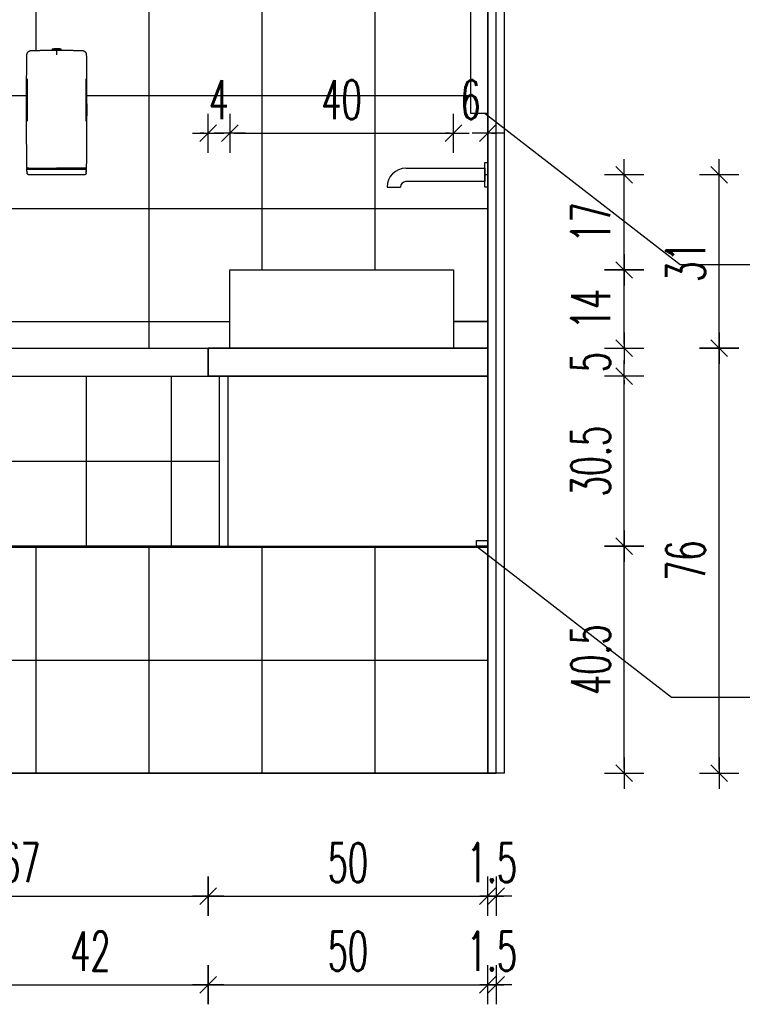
# Model space of a CAD drawing. Header units: centimetres. Extents: x -15121 to 30567, y -60641 to 0.
# Tile 76 of 256: x 6969 to 7098, y -26509 to -26333. Entities that reach past the tile are written whole.
import ezdxf

# ---------------------------------------------------------------- set-up
doc = ezdxf.new("R2010")
doc.units = ezdxf.units.CM
doc.header["$LTSCALE"] = 60
for name, color, linetype in [('AIKA lampy sanitariaty', 3, 'Continuous'), ('AIKA powierzchnie', 6, 'Continuous'), ('AIKA TYNK', 5, 'Continuous'), ('AIKA widoki wymiarowanie', 7, 'Continuous'), ('AIKA widokowe', 7, 'Continuous'), ('widokowe', 7, 'Continuous')]:
    doc.layers.add(name, color=color, linetype=linetype)
doc.styles.add('wymiar', font='txt.shx', dxfattribs={"width": 0.6})
doc.dimstyles.new('Dwudziestka', dxfattribs={"dimtxt": 7, "dimasz": 0.7, "dimexe": 5, "dimexo": 0, "dimgap": 2.5, "dimtad": 1, "dimtoh": 1, "dimdec": 3, "dimrnd": 0.5, "dimdsep": 46, "dimtxsty": 'wymiar', "dimblk": 'znacznik', "dimcen": 0, "dimdle": 5, "dimse1": 1, "dimse2": 1, "dimclrd": 256, "dimclre": 256, "dimclrt": 256, "dimadec": 0, "dimazin": 0, "dimtfac": 0.4, "dimtdec": 3, "dimtix": 1, "dimtofl": 0, "dimtmove": 2, "dimatfit": 3, "dimldrblk": 'znacznik', "dimfxl": 1, "dimtolj": 1, "dimarcsym": 0})

# ---------------------------------------------------------------- blocks, each defined once
blk = doc.blocks.new('4rrrrrrrrrrrrrrrt')
at = {"layer": 'widokowe'}
for p, q in [((90631.38, 23091.11), (90630.87, 23091.11)), ((90631.38, 23091.11), (90630.87, 23091.11)), ((90613.38, 23088.93), (90615.78, 23088.93)), ((90613.38, 23088.93), (90615.78, 23088.93))]:
    blk.add_line(p, q, dxfattribs=at)
blk.add_lwpolyline([(90631.38, 23093.31), (90631.38, 23088.91), (90630.87, 23088.91), (90630.87, 23093.31)], close=True, dxfattribs=at)
blk.add_lwpolyline([(90631.38, 23093.31), (90631.38, 23088.91), (90630.87, 23088.91), (90630.87, 23093.31)], close=True, dxfattribs=at)
blk.add_lwpolyline([(90616.76, 23092.31), (90630.87, 23092.31), (90630.87, 23089.91), (90616.76, 23089.91)], dxfattribs=at)
blk.add_lwpolyline([(90616.76, 23092.31), (90630.87, 23092.31), (90630.87, 23089.91), (90616.76, 23089.91)], dxfattribs=at)
for radius in [3.38, 3.38, 0.979, 0.979]:
    blk.add_arc((90616.76, 23088.93), radius, 90, 180, dxfattribs=at)
blk = doc.blocks.new('SL dozownik przod')
at = {"layer": 'AIKA widokowe'}
for p, q in [((1.54, 11.04), (1.49, 10.99)), ((1.54, 11.04), (2.69, 11.04)), ((2.74, 10.99), (2.69, 11.04)), ((1.21, 10.99), (1.11, 10.89)), ((1.11, 10.89), (3.11, 10.89)), ((1.11, 10.89), (1.11, 10.66)), ((1.11, 10.66), (3.11, 10.66)), ((1.21, 10.99), (3.01, 10.99)), ((1.46, 10.56), (1.46, 10.66)), ((2.76, 10.66), (2.76, 10.64)), ((3.11, 10.89), (3.01, 10.99)), ((3.11, 10.66), (3.11, 10.89)), ((-4.52, -15.9), (-4.42, -15.72)), ((-4.52, -15.9), (-4.46, -15.9)), ((-4.51, -16.41), (-4.52, -15.9)), ((-4.36, -15.72), (-4.46, -15.9)), ((-4.46, -15.9), (-0.94, -15.9)), ((-4.36, -15.72), (-4.42, -15.72)), ((-4.38, -15.71), (-4.21, -15.71)), ((-4.36, -15.72), (-0.96, -15.72)), ((-3.95, -17.22), (-4, -17.22)), ((-0.94, -17.22), (-3.95, -17.22)), ((-0.96, -15.72), (2.1, -15.72)), ((-0.96, -15.72), (-0.96, -15.9)), ((-0.94, -15.9), (2.11, -15.9)), ((5.17, -17.22), (-0.94, -17.22)), ((2.1, -15.72), (2.11, -15.72)), ((2.1, -15.72), (2.1, -15.9)), ((2.11, -15.72), (2.13, -15.72)), ((2.11, -15.9), (2.11, -15.72)), ((2.11, -15.9), (5.17, -15.9)), ((2.13, -15.72), (5.18, -15.72)), ((2.13, -15.9), (2.13, -15.72)), ((5.17, -15.9), (8.69, -15.9)), ((8.18, -17.22), (5.17, -17.22)), ((5.18, -15.72), (8.59, -15.72)), ((5.19, -15.9), (5.18, -15.72)), ((8.23, -17.22), (8.18, -17.22)), ((8.44, -15.71), (8.61, -15.71)), ((8.65, -15.72), (8.59, -15.72)), ((8.69, -15.9), (8.59, -15.72)), ((8.65, -15.72), (8.75, -15.9)), ((8.69, -15.9), (8.75, -15.9)), ((8.73, -16.51), (8.74, -16.21)), ((8.73, -16.51), (8.74, -16.21)), ((8.73, -16.21), (8.74, -16.21)), ((8.73, -16.21), (8.73, -16.21)), ((8.73, -16.33), (8.74, -16.21)), ((8.73, -16.21), (8.73, -16.33)), ((8.73, -16.51), (8.73, -16.21)), ((8.74, -16.21), (8.73, -16.51)), ((8.73, -16.21), (8.73, -16.51)), ((8.73, -16.21), (8.73, -16.21)), ((8.74, -16.3), (8.73, -16.51)), ((8.73, -16.33), (8.73, -16.33)), ((8.73, -16.37), (8.73, -16.46)), ((8.74, -16.37), (8.73, -16.37)), ((8.73, -16.37), (8.73, -16.51)), ((8.73, -16.37), (8.73, -16.37)), ((8.73, -16.51), (8.73, -16.37)), ((8.73, -16.46), (8.73, -16.51)), ((8.73, -16.46), (8.73, -16.46)), ((8.73, -16.51), (8.73, -16.51)), ((8.73, -16.51), (8.73, -16.51)), ((8.73, -16.51), (8.73, -16.51)), ((8.73, -16.51), (8.73, -16.51)), ((8.73, -16.51), (8.73, -16.51)), ((8.73, -16.51), (8.73, -16.51)), ((8.73, -16.51), (8.74, -16.51)), ((8.73, -16.51), (8.73, -16.51)), ((8.73, -16.51), (8.73, -16.51)), ((8.75, -15.9), (8.74, -16.41)), ((8.74, -16.21), (8.74, -16.21)), ((8.74, -16.21), (8.74, -16.51)), ((8.74, -16.51), (8.74, -16.21)), ((8.74, -16.21), (8.74, -16.21)), ((8.74, -16.21), (8.74, -16.21)), ((8.74, -16.21), (8.74, -16.21)), ((8.74, -16.42), (8.74, -16.21)), ((8.74, -16.21), (8.74, -16.42)), ((8.74, -16.42), (8.74, -16.21)), ((8.74, -16.21), (8.74, -16.42)), ((8.74, -16.21), (8.74, -16.21)), ((8.74, -16.21), (8.74, -16.51)), ((8.74, -16.21), (8.74, -16.21)), ((8.74, -16.21), (8.74, -16.26)), ((8.74, -16.21), (8.74, -16.21)), ((8.74, -16.21), (8.74, -16.21)), ((8.74, -16.21), (8.74, -16.21)), ((8.74, -16.21), (8.74, -16.21)), ((8.74, -16.21), (8.74, -16.21)), ((8.74, -16.26), (8.74, -16.33)), ((8.74, -16.26), (8.74, -16.26)), ((8.74, -16.51), (8.74, -16.3)), ((8.74, -16.33), (8.74, -16.37)), ((8.74, -16.33), (8.74, -16.33)), ((8.74, -16.51), (8.74, -16.51)), ((8.74, -16.51), (8.74, -16.51)), ((8.74, -16.51), (8.74, -16.51))]:
    blk.add_line(p, q, dxfattribs=at)
for centre, start, end in [((6.74, -15.72), 90, 180), ((6.86, -15.72), 0, 90)]:
    blk.add_arc(centre, 0.009, start, end, dxfattribs=at)
for centre, major_axis, start_param, end_param in [((-4.5, -16.33), (-0.016, 0.939), 1.659331, 2.015375), ((8.73, -16.33), (0.016, 0.939), 4.26781, 4.623855)]:
    blk.add_ellipse(centre, major_axis=major_axis, ratio=0.008724, start_param=start_param, end_param=end_param, dxfattribs=at)
for points, degree in [([(-4.52, -15.71), (-4.69, -3.05), (-4.53, 9.62)], 2), ([(-3.55, 10.61), (-1.04, 10.65), (1.46, 10.66)], 2), ([(1.44, 10.64), (1.44, 10.64), (1.44, 10.64), (1.44, 10.64)], 3), ([(1.44, 10.64), (1.45, 10.64), (1.46, 10.64), (1.46, 10.64)], 3), ([(2.76, 10.66), (5.27, 10.65), (7.78, 10.61)], 2), ([(2.77, 10.64), (2.77, 10.64), (2.78, 10.64), (2.78, 10.64)], 3), ([(2.78, 10.64), (2.78, 10.64), (2.78, 10.64), (2.78, 10.64)], 3), ([(8.76, 9.62), (8.92, -3.05), (8.75, -15.71)], 2), ([(-4.49, 3.89), (-4.49, 0.99), (-4.49, -1.91), (-4.49, -4.81)], 3), ([(8.72, -4.81), (8.72, -1.91), (8.72, 0.99), (8.72, 3.89)], 3), ([(8.73, -5.22), (8.73, -5.22), (8.73, -5.22), (8.73, -5.22)], 3), ([(-4.12, -15.71), (-4.42, -15.71)], 1), ([(-4.15, -15.71), (-4.21, -15.71)], 1), ([(-4.12, -15.71), (-4.12, -15.71)], 1), ([(8.35, -15.71), (8.35, -15.71)], 1), ([(8.65, -15.71), (8.35, -15.71)], 1), ([(8.44, -15.71), (8.37, -15.71)], 1)]:
    blk.add_open_spline(points, degree=degree, dxfattribs=at)
for points, knots in [([(-4.53, 9.62), (-4.53, 9.65), (-4.53, 9.69), (-4.52, 9.75), (-4.52, 9.78), (-4.5, 9.84), (-4.5, 9.87), (-4.48, 9.92), (-4.48, 9.94), (-4.46, 9.97), (-4.46, 9.98), (-4.44, 10.03), (-4.43, 10.05), (-4.4, 10.11), (-4.38, 10.14), (-4.34, 10.19), (-4.32, 10.22), (-4.3, 10.25), (-4.29, 10.25), (-4.28, 10.27), (-4.27, 10.28), (-4.25, 10.3), (-4.22, 10.34), (-4.17, 10.38), (-4.12, 10.42), (-4.08, 10.44), (-4.07, 10.45), (-4.04, 10.47), (-4.04, 10.47), (-4.02, 10.48), (-4.02, 10.48), (-3.98, 10.5), (-3.95, 10.52), (-3.89, 10.54), (-3.86, 10.55), (-3.8, 10.57), (-3.77, 10.58), (-3.73, 10.59), (-3.72, 10.59), (-3.71, 10.59), (-3.69, 10.6), (-3.66, 10.6), (-3.61, 10.61), (-3.58, 10.61), (-3.55, 10.61)], [0, 0, 0, 0, 0.0625, 0.0625, 0.125, 0.125, 0.1875, 0.1875, 0.21875, 0.21875, 0.25, 0.25, 0.3125, 0.3125, 0.375, 0.375, 0.4375, 0.4375, 0.453125, 0.453125, 0.46875, 0.5, 0.5, 0.5625, 0.625, 0.625, 0.65625, 0.65625, 0.671875, 0.671875, 0.6875, 0.6875, 0.75, 0.75, 0.8125, 0.8125, 0.875, 0.875, 0.890625, 0.890625, 0.90625, 0.9375, 0.9375, 1, 1, 1, 1]), ([(2.11, 10.64), (2.08, 10.64), (2.05, 10.64), (1.98, 10.64), (1.95, 10.64), (1.9, 10.64), (1.89, 10.64), (1.86, 10.64), (1.86, 10.64), (1.85, 10.64), (1.84, 10.64), (1.83, 10.64), (1.83, 10.64), (1.8, 10.64), (1.77, 10.64), (1.71, 10.64), (1.68, 10.64), (1.64, 10.64), (1.63, 10.64), (1.61, 10.64), (1.61, 10.64), (1.6, 10.64), (1.59, 10.64), (1.58, 10.64), (1.55, 10.64), (1.53, 10.64), (1.48, 10.64), (1.46, 10.64), (1.44, 10.64)], [0, 0, 0, 0, 0.125, 0.125, 0.25, 0.25, 0.3125, 0.3125, 0.34375, 0.34375, 0.359375, 0.359375, 0.375, 0.375, 0.5, 0.5, 0.625, 0.625, 0.6875, 0.6875, 0.703125, 0.703125, 0.71875, 0.75, 0.75, 0.875, 0.875, 1, 1, 1, 1]), ([(2.78, 10.64), (2.77, 10.64), (2.75, 10.64), (2.7, 10.64), (2.68, 10.64), (2.65, 10.64), (2.64, 10.64), (2.63, 10.64), (2.62, 10.64), (2.62, 10.64), (2.6, 10.64), (2.59, 10.64), (2.55, 10.64), (2.52, 10.64), (2.46, 10.64), (2.43, 10.64), (2.4, 10.64), (2.4, 10.64), (2.39, 10.64), (2.38, 10.64), (2.37, 10.64), (2.36, 10.64), (2.34, 10.64), (2.32, 10.64), (2.28, 10.64), (2.24, 10.64), (2.18, 10.64), (2.15, 10.64), (2.11, 10.64)], [0, 0, 0, 0, 0.125, 0.125, 0.25, 0.25, 0.28125, 0.296875, 0.296875, 0.3125, 0.3125, 0.375, 0.375, 0.5, 0.5, 0.625, 0.625, 0.640625, 0.640625, 0.65625, 0.65625, 0.6875, 0.6875, 0.75, 0.75, 0.875, 0.875, 1, 1, 1, 1]), ([(2.11, 10.6), (2.11, 10.6), (2.11, 10.59), (2.11, 10.59), (2.11, 10.58), (2.11, 10.57), (2.11, 10.56), (2.11, 10.55), (2.11, 10.55), (2.11, 10.54), (2.11, 10.54), (2.11, 10.53), (2.11, 10.52), (2.11, 10.51), (2.11, 10.48), (2.11, 10.45), (2.11, 10.42), (2.11, 10.41), (2.11, 10.39), (2.11, 10.39), (2.11, 10.38), (2.11, 10.37), (2.11, 10.37), (2.11, 10.35), (2.11, 10.33), (2.11, 10.28), (2.11, 10.26), (2.11, 10.21), (2.11, 10.18), (2.11, 10.15), (2.11, 10.14), (2.11, 10.13), (2.11, 10.12), (2.11, 10.12), (2.11, 10.1), (2.11, 10.09), (2.11, 10.04), (2.11, 9.98), (2.11, 9.92), (2.11, 9.88), (2.11, 9.86), (2.11, 9.84), (2.11, 9.83), (2.11, 9.81), (2.11, 9.81), (2.11, 9.77), (2.11, 9.7), (2.11, 9.64), (2.11, 9.6)], [0, 0, 0, 0, 0.0625, 0.0625, 0.125, 0.125, 0.1875, 0.1875, 0.203125, 0.203125, 0.21875, 0.21875, 0.25, 0.25, 0.3125, 0.375, 0.375, 0.40625, 0.40625, 0.421875, 0.429687, 0.429687, 0.4375, 0.4375, 0.5, 0.5, 0.5625, 0.5625, 0.625, 0.625, 0.640625, 0.648438, 0.648438, 0.65625, 0.65625, 0.6875, 0.6875, 0.75, 0.8125, 0.8125, 0.84375, 0.84375, 0.859375, 0.859375, 0.875, 0.875, 0.9375, 1, 1, 1, 1]), ([(7.78, 10.61), (7.81, 10.61), (7.84, 10.61), (7.89, 10.6), (7.91, 10.6), (7.94, 10.59), (7.95, 10.59), (7.96, 10.59), (8, 10.58), (8.03, 10.57), (8.09, 10.55), (8.12, 10.54), (8.18, 10.52), (8.21, 10.5), (8.25, 10.48), (8.25, 10.48), (8.27, 10.47), (8.27, 10.47), (8.29, 10.45), (8.31, 10.44), (8.35, 10.42), (8.4, 10.38), (8.45, 10.34), (8.48, 10.3), (8.5, 10.28), (8.51, 10.27), (8.52, 10.25), (8.53, 10.25), (8.55, 10.22), (8.57, 10.19), (8.61, 10.14), (8.62, 10.11), (8.66, 10.05), (8.67, 10.03), (8.69, 9.98), (8.69, 9.97), (8.7, 9.94), (8.71, 9.92), (8.72, 9.87), (8.73, 9.84), (8.74, 9.78), (8.75, 9.75), (8.76, 9.69), (8.76, 9.65), (8.76, 9.62)], [0, 0, 0, 0, 0.0625, 0.0625, 0.09375, 0.109375, 0.109375, 0.125, 0.125, 0.1875, 0.1875, 0.25, 0.25, 0.3125, 0.3125, 0.328125, 0.328125, 0.34375, 0.34375, 0.375, 0.375, 0.4375, 0.5, 0.5, 0.53125, 0.546875, 0.546875, 0.5625, 0.5625, 0.625, 0.625, 0.6875, 0.6875, 0.75, 0.75, 0.78125, 0.78125, 0.8125, 0.8125, 0.875, 0.875, 0.9375, 0.9375, 1, 1, 1, 1]), ([(-4.49, 4.3), (-4.49, 4.3), (-4.49, 4.3), (-4.49, 4.3), (-4.49, 4.3), (-4.49, 4.29), (-4.49, 4.29), (-4.49, 4.29), (-4.49, 4.28), (-4.49, 4.27), (-4.49, 4.26), (-4.49, 4.25), (-4.49, 4.25), (-4.49, 4.25), (-4.49, 4.24), (-4.49, 4.23), (-4.49, 4.21), (-4.49, 4.2), (-4.49, 4.18), (-4.49, 4.17), (-4.49, 4.15), (-4.49, 4.15), (-4.49, 4.14), (-4.49, 4.14), (-4.49, 4.13), (-4.49, 4.11), (-4.49, 4.09), (-4.49, 4.06), (-4.49, 4.04), (-4.49, 4.04), (-4.49, 4.03), (-4.49, 4.02), (-4.49, 4.02), (-4.49, 4.01), (-4.49, 4), (-4.49, 3.97), (-4.49, 3.94), (-4.49, 3.92), (-4.49, 3.9), (-4.49, 3.89)], [0, 0, 0, 0, 0.00913, 0.00913, 0.044518, 0.044518, 0.079907, 0.079907, 0.150683, 0.221459, 0.221459, 0.256848, 0.256848, 0.274542, 0.274542, 0.292236, 0.363012, 0.433789, 0.433789, 0.504565, 0.504565, 0.522259, 0.522259, 0.539953, 0.575342, 0.575342, 0.646118, 0.716894, 0.716894, 0.752283, 0.752283, 0.769977, 0.769977, 0.787671, 0.787671, 0.858447, 0.929224, 0.929224, 1, 1, 1, 1]), ([(-4.49, 4.3), (-4.49, 4.3), (-4.49, 4.3), (-4.49, 4.3), (-4.49, 4.3)], [0, 0, 0, 0, 0.889893, 1, 1, 1, 1]), ([(8.72, 4.29), (8.72, 4.3), (8.72, 4.3), (8.72, 4.3), (8.72, 4.3)], [0, 0, 0, 0, 0.633689, 1, 1, 1, 1]), ([(8.72, 3.89), (8.72, 3.9), (8.72, 3.92), (8.72, 3.94), (8.72, 3.97), (8.72, 4), (8.72, 4.01), (8.72, 4.02), (8.72, 4.02), (8.72, 4.03), (8.72, 4.04), (8.72, 4.04), (8.72, 4.06), (8.72, 4.09), (8.72, 4.11), (8.72, 4.13), (8.72, 4.14), (8.72, 4.14), (8.72, 4.15), (8.72, 4.15), (8.72, 4.17), (8.72, 4.18), (8.72, 4.2), (8.72, 4.21), (8.72, 4.23), (8.72, 4.24), (8.72, 4.25), (8.72, 4.25), (8.72, 4.25), (8.72, 4.26), (8.72, 4.27), (8.72, 4.28), (8.72, 4.29), (8.72, 4.29), (8.72, 4.29), (8.72, 4.29)], [0, 0, 0, 0, 0.075594, 0.075594, 0.151189, 0.226783, 0.226783, 0.245682, 0.245682, 0.26458, 0.26458, 0.302377, 0.302377, 0.377972, 0.453566, 0.453566, 0.491363, 0.510262, 0.510262, 0.529161, 0.529161, 0.604755, 0.604755, 0.680349, 0.755944, 0.774842, 0.774842, 0.793741, 0.793741, 0.831538, 0.831538, 0.907132, 0.982727, 0.982727, 1, 1, 1, 1]), ([(-4.49, -4.81), (-4.49, -4.82), (-4.49, -4.84), (-4.49, -4.86), (-4.49, -4.86), (-4.49, -4.87), (-4.49, -4.88), (-4.49, -4.89), (-4.49, -4.91), (-4.49, -4.93), (-4.49, -4.96), (-4.49, -4.98), (-4.49, -4.98), (-4.49, -5), (-4.49, -5), (-4.49, -5.02), (-4.49, -5.05), (-4.49, -5.07), (-4.49, -5.08), (-4.49, -5.09), (-4.49, -5.1), (-4.49, -5.1), (-4.49, -5.11), (-4.5, -5.12), (-4.5, -5.13), (-4.5, -5.14), (-4.5, -5.16), (-4.5, -5.18), (-4.5, -5.18), (-4.5, -5.18), (-4.5, -5.19), (-4.5, -5.19), (-4.5, -5.19), (-4.5, -5.2), (-4.5, -5.2)], [0, 0, 0, 0, 0.084012, 0.084012, 0.105016, 0.105016, 0.126019, 0.168025, 0.168025, 0.252037, 0.33605, 0.33605, 0.378056, 0.378056, 0.420062, 0.420062, 0.504075, 0.588087, 0.588087, 0.630093, 0.651096, 0.651096, 0.672099, 0.672099, 0.756112, 0.756112, 0.840124, 0.924137, 0.924137, 0.94514, 0.94514, 0.966143, 0.966143, 1, 1, 1, 1]), ([(-4.5, -5.19), (-4.5, -5.2), (-4.5, -5.21), (-4.5, -5.22), (-4.5, -5.22), (-4.5, -5.22)], [0, 0, 0, 0, 0.209255, 0.778797, 1, 1, 1, 1]), ([(8.73, -5.22), (8.73, -5.22), (8.73, -5.22), (8.73, -5.22), (8.73, -5.21), (8.73, -5.2), (8.73, -5.2), (8.73, -5.19), (8.73, -5.19), (8.73, -5.19), (8.73, -5.18), (8.73, -5.18), (8.73, -5.18), (8.73, -5.16), (8.72, -5.14), (8.72, -5.13), (8.72, -5.12), (8.72, -5.11), (8.72, -5.1), (8.72, -5.1), (8.72, -5.09), (8.72, -5.08), (8.72, -5.07), (8.72, -5.05), (8.72, -5.02), (8.72, -5), (8.72, -5), (8.72, -4.98), (8.72, -4.98), (8.72, -4.96), (8.72, -4.93), (8.72, -4.91), (8.72, -4.89), (8.72, -4.88), (8.72, -4.87), (8.72, -4.86), (8.72, -4.86), (8.72, -4.84), (8.72, -4.82), (8.72, -4.81)], [0, 0, 0, 0, 0.016163, 0.016163, 0.086437, 0.156711, 0.156711, 0.191848, 0.191848, 0.209416, 0.209416, 0.226985, 0.226985, 0.297259, 0.367533, 0.367533, 0.437807, 0.437807, 0.455376, 0.455376, 0.472944, 0.508081, 0.508081, 0.578355, 0.64863, 0.64863, 0.683767, 0.683767, 0.718904, 0.718904, 0.789178, 0.859452, 0.859452, 0.894589, 0.912157, 0.912157, 0.929726, 0.929726, 1, 1, 1, 1]), ([(-4.52, -15.71), (-4.51, -15.71), (-4.5, -15.71), (-4.48, -15.71), (-4.47, -15.71), (-4.47, -15.71), (-4.46, -15.71), (-4.46, -15.71), (-4.46, -15.71), (-4.46, -15.71)], [0, 0, 0, 0, 0.287751, 0.575501, 0.863252, 0.935189, 0.971158, 0.993638, 1, 1, 1, 1]), ([(-4, -17.22), (-4.01, -17.22), (-4.02, -17.22), (-4.03, -17.22), (-4.04, -17.22), (-4.04, -17.22), (-4.04, -17.22), (-4.05, -17.22), (-4.06, -17.22), (-4.07, -17.22), (-4.08, -17.22), (-4.09, -17.21), (-4.1, -17.21), (-4.1, -17.21), (-4.11, -17.21), (-4.12, -17.21), (-4.13, -17.2), (-4.14, -17.2), (-4.15, -17.2), (-4.17, -17.19), (-4.17, -17.19), (-4.19, -17.19), (-4.19, -17.18), (-4.21, -17.17), (-4.23, -17.17), (-4.25, -17.15), (-4.27, -17.15), (-4.29, -17.13), (-4.3, -17.12), (-4.33, -17.1), (-4.34, -17.09), (-4.36, -17.07), (-4.37, -17.06), (-4.39, -17.04), (-4.4, -17.03), (-4.41, -17.01), (-4.41, -17.01), (-4.42, -17), (-4.42, -17), (-4.43, -16.99), (-4.43, -16.98), (-4.44, -16.96), (-4.45, -16.95), (-4.46, -16.92), (-4.47, -16.9), (-4.48, -16.88), (-4.48, -16.87), (-4.49, -16.86), (-4.49, -16.85), (-4.49, -16.85), (-4.49, -16.84), (-4.5, -16.82), (-4.5, -16.8), (-4.5, -16.77), (-4.5, -16.75), (-4.51, -16.73)], [0, 0, 0, 0, 0.03125, 0.03125, 0.039063, 0.039063, 0.046875, 0.046875, 0.0625, 0.0625, 0.09375, 0.09375, 0.109375, 0.109375, 0.125, 0.125, 0.15625, 0.15625, 0.1875, 0.1875, 0.21875, 0.21875, 0.25, 0.25, 0.3125, 0.3125, 0.375, 0.375, 0.4375, 0.4375, 0.5, 0.5, 0.5625, 0.5625, 0.625, 0.625, 0.640625, 0.640625, 0.65625, 0.65625, 0.6875, 0.6875, 0.75, 0.75, 0.8125, 0.8125, 0.84375, 0.84375, 0.859375, 0.859375, 0.875, 0.875, 0.9375, 0.9375, 1, 1, 1, 1]), ([(-4.46, -15.71), (-4.46, -15.71), (-4.46, -15.71), (-4.45, -15.71), (-4.42, -15.71), (-4.32, -15.71), (-4.16, -15.71), (-3.86, -15.71), (-3.35, -15.71), (-2.7, -15.71), (-2.11, -15.71), (-1.66, -15.71), (-1.27, -15.71), (-1.04, -15.71), (-0.96, -15.71)], [0, 0, 0, 0, 0.008552, 0.024738, 0.094878, 0.181203, 0.267528, 0.353854, 0.526505, 0.699156, 0.785481, 0.871806, 0.958132, 1, 1, 1, 1]), ([(-0.96, -15.71), (-0.96, -15.71), (-0.88, -15.71), (-0.48, -15.71), (0.54, -15.71), (1.49, -15.71), (2.11, -15.71)], [0, 0, 0, 0, 0.002302, 0.079048, 0.386032, 1, 1, 1, 1]), ([(5.19, -15.71), (5.19, -15.71), (5.11, -15.71), (4.71, -15.71), (3.69, -15.71), (2.74, -15.71), (2.11, -15.71)], [0, 0, 0, 0, 0.002302, 0.079048, 0.386032, 1, 1, 1, 1]), ([(8.69, -15.71), (8.69, -15.71), (8.69, -15.71), (8.68, -15.71), (8.65, -15.71), (8.55, -15.71), (8.39, -15.71), (8.09, -15.71), (7.58, -15.71), (6.92, -15.71), (6.34, -15.71), (5.89, -15.71), (5.5, -15.71), (5.27, -15.71), (5.19, -15.71)], [0, 0, 0, 0, 0.008552, 0.024738, 0.094878, 0.181203, 0.267528, 0.353854, 0.526505, 0.699156, 0.785481, 0.871806, 0.958132, 1, 1, 1, 1]), ([(8.73, -16.73), (8.73, -16.75), (8.73, -16.77), (8.73, -16.8), (8.72, -16.82), (8.72, -16.84), (8.72, -16.85), (8.72, -16.85), (8.71, -16.86), (8.71, -16.87), (8.71, -16.88), (8.7, -16.9), (8.69, -16.92), (8.68, -16.95), (8.67, -16.96), (8.66, -16.98), (8.65, -16.99), (8.65, -17), (8.65, -17), (8.64, -17.01), (8.64, -17.01), (8.63, -17.03), (8.62, -17.04), (8.6, -17.06), (8.59, -17.07), (8.57, -17.09), (8.55, -17.1), (8.53, -17.12), (8.52, -17.13), (8.49, -17.15), (8.48, -17.15), (8.46, -17.17), (8.44, -17.17), (8.42, -17.18), (8.42, -17.19), (8.4, -17.19), (8.39, -17.19), (8.38, -17.2), (8.37, -17.2), (8.36, -17.2), (8.35, -17.21), (8.34, -17.21), (8.33, -17.21), (8.32, -17.21), (8.32, -17.21), (8.31, -17.22), (8.3, -17.22), (8.28, -17.22), (8.28, -17.22), (8.27, -17.22), (8.27, -17.22), (8.26, -17.22), (8.26, -17.22), (8.25, -17.22), (8.24, -17.22), (8.23, -17.22)], [0, 0, 0, 0, 0.0625, 0.0625, 0.125, 0.125, 0.140625, 0.140625, 0.15625, 0.15625, 0.1875, 0.1875, 0.25, 0.25, 0.3125, 0.3125, 0.34375, 0.34375, 0.359375, 0.359375, 0.375, 0.375, 0.4375, 0.4375, 0.5, 0.5, 0.5625, 0.5625, 0.625, 0.625, 0.6875, 0.6875, 0.75, 0.75, 0.78125, 0.78125, 0.8125, 0.8125, 0.84375, 0.84375, 0.875, 0.875, 0.890625, 0.890625, 0.90625, 0.90625, 0.9375, 0.9375, 0.953125, 0.953125, 0.960938, 0.960938, 0.96875, 0.96875, 1, 1, 1, 1]), ([(8.69, -15.71), (8.69, -15.71), (8.69, -15.71), (8.69, -15.71), (8.69, -15.71), (8.7, -15.71), (8.71, -15.71), (8.73, -15.71), (8.74, -15.71), (8.75, -15.71)], [0, 0, 0, 0, 0.006362, 0.028842, 0.064811, 0.136748, 0.424499, 0.712249, 1, 1, 1, 1])]:
    blk.add_open_spline(points, degree=3, knots=knots, dxfattribs=at)
blk = doc.blocks.new('znacznik')
at = {"color": 0}
for points in [[(0, -5), (0, 5)], [(-4, 0), (4, 0)]]:
    blk.add_lwpolyline(points, dxfattribs=at)
at = {"color": 1}
blk.add_lwpolyline([(-2.12, -2.12), (2.12, 2.12)], dxfattribs=at)
blk = doc.blocks.new('*D5995')
at = {"layer": 'AIKA widoki wymiarowanie', "lineweight": -2, "transparency": 16777216}
blk.add_line((6936.32, -26490.13), (7002.02, -26490.13), dxfattribs=at)
at = {"layer": 'Defpoints', "color": 0, "transparency": 16777216}
for p in [(6935.62, -26378.12), (7002.72, -26392.12), (7002.72, -26490.13)]:
    blk.add_point(p, dxfattribs=at)
at = {"layer": 'AIKA widoki wymiarowanie', "lineweight": -2, "transparency": 16777216, "xscale": 0.7, "yscale": 0.7, "zscale": 0.7, "rotation": 180}
blk.add_blockref('znacznik', (6935.62, -26490.13), dxfattribs=at)
at = {"layer": 'AIKA widoki wymiarowanie', "lineweight": -2, "transparency": 16777216, "xscale": 0.7, "yscale": 0.7, "zscale": 0.7}
blk.add_blockref('znacznik', (7002.72, -26490.13), dxfattribs=at)
at = {"layer": 'AIKA widoki wymiarowanie', "transparency": 16777216, "insert": (6969.17, -26484.13), "char_height": 7, "attachment_point": 5, "style": 'wymiar'}
blk.add_mtext('\\A1;67', dxfattribs=at)
blk = doc.blocks.new('*D5996')
at = {"layer": 'AIKA widoki wymiarowanie', "lineweight": -2, "transparency": 16777216}
blk.add_line((7003.42, -26490.13), (7052.02, -26490.13), dxfattribs=at)
at = {"layer": 'Defpoints', "color": 0, "transparency": 16777216}
for p in [(7002.72, -26392.12), (7052.72, -26392.12), (7052.72, -26490.13)]:
    blk.add_point(p, dxfattribs=at)
at = {"layer": 'AIKA widoki wymiarowanie', "lineweight": -2, "transparency": 16777216, "xscale": 0.7, "yscale": 0.7, "zscale": 0.7, "rotation": 180}
blk.add_blockref('znacznik', (7002.72, -26490.13), dxfattribs=at)
at = {"layer": 'AIKA widoki wymiarowanie', "lineweight": -2, "transparency": 16777216, "xscale": 0.7, "yscale": 0.7, "zscale": 0.7}
blk.add_blockref('znacznik', (7052.72, -26490.13), dxfattribs=at)
at = {"layer": 'AIKA widoki wymiarowanie', "transparency": 16777216, "insert": (7027.72, -26484.13), "char_height": 7, "attachment_point": 5, "style": 'wymiar'}
blk.add_mtext('\\A1;50', dxfattribs=at)
blk = doc.blocks.new('*D5997')
at = {"layer": 'AIKA widoki wymiarowanie', "lineweight": -2, "transparency": 16777216}
for p, q in [((7052.02, -26490.13), (7051.32, -26490.13)), ((7054.92, -26490.13), (7055.62, -26490.13))]:
    blk.add_line(p, q, dxfattribs=at)
at = {"layer": 'Defpoints', "color": 0, "transparency": 16777216}
for p in [(7052.72, -26392.12), (7054.22, -26468.12), (7054.22, -26490.13)]:
    blk.add_point(p, dxfattribs=at)
at = {"layer": 'AIKA widoki wymiarowanie', "lineweight": -2, "transparency": 16777216, "xscale": 0.7, "yscale": 0.7, "zscale": 0.7}
blk.add_blockref('znacznik', (7052.72, -26490.13), dxfattribs=at)
at = {"layer": 'AIKA widoki wymiarowanie', "lineweight": -2, "transparency": 16777216, "xscale": 0.7, "yscale": 0.7, "zscale": 0.7, "rotation": 180}
blk.add_blockref('znacznik', (7054.22, -26490.13), dxfattribs=at)
at = {"layer": 'AIKA widoki wymiarowanie', "transparency": 16777216, "insert": (7053.47, -26484.13), "char_height": 7, "attachment_point": 5, "style": 'wymiar'}
blk.add_mtext('\\A1;1.5', dxfattribs=at)
blk = doc.blocks.new('*D6010')
at = {"layer": 'AIKA widoki wymiarowanie', "lineweight": -2, "transparency": 16777216}
blk.add_line((6961.32, -26505.96), (7002.02, -26505.96), dxfattribs=at)
at = {"layer": 'Defpoints', "color": 0, "transparency": 16777216}
for p in [(6960.62, -26378.12), (7002.72, -26392.12), (7002.72, -26505.96)]:
    blk.add_point(p, dxfattribs=at)
at = {"layer": 'AIKA widoki wymiarowanie', "lineweight": -2, "transparency": 16777216, "xscale": 0.7, "yscale": 0.7, "zscale": 0.7, "rotation": 180}
blk.add_blockref('znacznik', (6960.62, -26505.96), dxfattribs=at)
at = {"layer": 'AIKA widoki wymiarowanie', "lineweight": -2, "transparency": 16777216, "xscale": 0.7, "yscale": 0.7, "zscale": 0.7}
blk.add_blockref('znacznik', (7002.72, -26505.96), dxfattribs=at)
at = {"layer": 'AIKA widoki wymiarowanie', "transparency": 16777216, "insert": (6981.67, -26499.96), "char_height": 7, "attachment_point": 5, "style": 'wymiar'}
blk.add_mtext('\\A1;42', dxfattribs=at)
blk = doc.blocks.new('*D6011')
at = {"layer": 'AIKA widoki wymiarowanie', "lineweight": -2, "transparency": 16777216}
blk.add_line((7003.42, -26505.96), (7052.02, -26505.96), dxfattribs=at)
at = {"layer": 'Defpoints', "color": 0, "transparency": 16777216}
for p in [(7002.72, -26392.12), (7052.72, -26394.62), (7052.72, -26505.96)]:
    blk.add_point(p, dxfattribs=at)
at = {"layer": 'AIKA widoki wymiarowanie', "lineweight": -2, "transparency": 16777216, "xscale": 0.7, "yscale": 0.7, "zscale": 0.7, "rotation": 180}
blk.add_blockref('znacznik', (7002.72, -26505.96), dxfattribs=at)
at = {"layer": 'AIKA widoki wymiarowanie', "lineweight": -2, "transparency": 16777216, "xscale": 0.7, "yscale": 0.7, "zscale": 0.7}
blk.add_blockref('znacznik', (7052.72, -26505.96), dxfattribs=at)
at = {"layer": 'AIKA widoki wymiarowanie', "transparency": 16777216, "insert": (7027.72, -26499.96), "char_height": 7, "attachment_point": 5, "style": 'wymiar'}
blk.add_mtext('\\A1;50', dxfattribs=at)
blk = doc.blocks.new('*D6012')
at = {"layer": 'AIKA widoki wymiarowanie', "lineweight": -2, "transparency": 16777216}
for p, q in [((7052.02, -26505.96), (7051.32, -26505.96)), ((7054.92, -26505.96), (7055.62, -26505.96))]:
    blk.add_line(p, q, dxfattribs=at)
at = {"layer": 'Defpoints', "color": 0, "transparency": 16777216}
for p in [(7052.72, -26394.62), (7054.22, -26468.12), (7054.22, -26505.96)]:
    blk.add_point(p, dxfattribs=at)
at = {"layer": 'AIKA widoki wymiarowanie', "lineweight": -2, "transparency": 16777216, "xscale": 0.7, "yscale": 0.7, "zscale": 0.7}
blk.add_blockref('znacznik', (7052.72, -26505.96), dxfattribs=at)
at = {"layer": 'AIKA widoki wymiarowanie', "lineweight": -2, "transparency": 16777216, "xscale": 0.7, "yscale": 0.7, "zscale": 0.7, "rotation": 180}
blk.add_blockref('znacznik', (7054.22, -26505.96), dxfattribs=at)
at = {"layer": 'AIKA widoki wymiarowanie', "transparency": 16777216, "insert": (7053.47, -26499.96), "char_height": 7, "attachment_point": 5, "style": 'wymiar'}
blk.add_mtext('\\A1;1.5', dxfattribs=at)
blk = doc.blocks.new('*D6013')
at = {"layer": 'AIKA widoki wymiarowanie', "lineweight": -2, "transparency": 16777216}
for p, q in [((7002.02, -26353.67), (7001.32, -26353.67)), ((7007.29, -26353.67), (7007.99, -26353.67))]:
    blk.add_line(p, q, dxfattribs=at)
at = {"layer": 'Defpoints', "color": 0, "transparency": 16777216}
for p in [(7006.59, -26353.67), (7002.72, -26392.12), (7006.59, -26392.12)]:
    blk.add_point(p, dxfattribs=at)
at = {"layer": 'AIKA widoki wymiarowanie', "lineweight": -2, "transparency": 16777216, "xscale": 0.7, "yscale": 0.7, "zscale": 0.7}
blk.add_blockref('znacznik', (7002.72, -26353.67), dxfattribs=at)
at = {"layer": 'AIKA widoki wymiarowanie', "lineweight": -2, "transparency": 16777216, "xscale": 0.7, "yscale": 0.7, "zscale": 0.7, "rotation": 180}
blk.add_blockref('znacznik', (7006.59, -26353.67), dxfattribs=at)
at = {"layer": 'AIKA widoki wymiarowanie', "transparency": 16777216, "insert": (7004.65, -26347.67), "char_height": 7, "attachment_point": 5, "style": 'wymiar'}
blk.add_mtext('\\A1;4', dxfattribs=at)
blk = doc.blocks.new('*D6014')
at = {"layer": 'AIKA widoki wymiarowanie', "lineweight": -2, "transparency": 16777216}
blk.add_line((7007.29, -26353.67), (7045.89, -26353.67), dxfattribs=at)
at = {"layer": 'Defpoints', "color": 0, "transparency": 16777216}
for p in [(7046.59, -26353.67), (7046.59, -26378.12), (7006.59, -26392.12)]:
    blk.add_point(p, dxfattribs=at)
at = {"layer": 'AIKA widoki wymiarowanie', "lineweight": -2, "transparency": 16777216, "xscale": 0.7, "yscale": 0.7, "zscale": 0.7, "rotation": 180}
blk.add_blockref('znacznik', (7006.59, -26353.67), dxfattribs=at)
at = {"layer": 'AIKA widoki wymiarowanie', "lineweight": -2, "transparency": 16777216, "xscale": 0.7, "yscale": 0.7, "zscale": 0.7}
blk.add_blockref('znacznik', (7046.59, -26353.67), dxfattribs=at)
at = {"layer": 'AIKA widoki wymiarowanie', "transparency": 16777216, "insert": (7026.59, -26347.67), "char_height": 7, "attachment_point": 5, "style": 'wymiar'}
blk.add_mtext('\\A1;40', dxfattribs=at)
blk = doc.blocks.new('*D6015')
at = {"layer": 'AIKA widoki wymiarowanie', "lineweight": -2, "transparency": 16777216}
for p, q in [((7045.89, -26353.67), (7045.19, -26353.67)), ((7053.42, -26353.67), (7054.12, -26353.67))]:
    blk.add_line(p, q, dxfattribs=at)
at = {"layer": 'Defpoints', "color": 0, "transparency": 16777216}
for p in [(7052.72, -26353.67), (7046.59, -26378.12), (7052.72, -26392.12)]:
    blk.add_point(p, dxfattribs=at)
at = {"layer": 'AIKA widoki wymiarowanie', "lineweight": -2, "transparency": 16777216, "xscale": 0.7, "yscale": 0.7, "zscale": 0.7}
blk.add_blockref('znacznik', (7046.59, -26353.67), dxfattribs=at)
at = {"layer": 'AIKA widoki wymiarowanie', "lineweight": -2, "transparency": 16777216, "xscale": 0.7, "yscale": 0.7, "zscale": 0.7, "rotation": 180}
blk.add_blockref('znacznik', (7052.72, -26353.67), dxfattribs=at)
at = {"layer": 'AIKA widoki wymiarowanie', "transparency": 16777216, "insert": (7049.65, -26347.67), "char_height": 7, "attachment_point": 5, "style": 'wymiar'}
blk.add_mtext('\\A1;6', dxfattribs=at)
blk = doc.blocks.new('*D6016')
at = {"layer": 'AIKA widoki wymiarowanie', "lineweight": -2, "transparency": 16777216}
blk.add_line((7077.13, -26467.42), (7077.13, -26428.22), dxfattribs=at)
at = {"layer": 'Defpoints', "color": 0, "transparency": 16777216}
for p in [(7043.32, -26427.52), (7077.13, -26427.52), (7043.32, -26468.12)]:
    blk.add_point(p, dxfattribs=at)
at = {"layer": 'AIKA widoki wymiarowanie', "lineweight": -2, "transparency": 16777216, "xscale": 0.7, "yscale": 0.7, "zscale": 0.7}
for p, rotation in [((7077.13, -26427.52), 90), ((7077.13, -26468.12), 270)]:
    blk.add_blockref('znacznik', p, dxfattribs=dict(at, rotation=rotation))
at = {"layer": 'AIKA widoki wymiarowanie', "transparency": 16777216, "insert": (7071.13, -26447.82), "char_height": 7, "attachment_point": 5, "rotation": 90, "style": 'wymiar'}
blk.add_mtext('\\A1;40.5', dxfattribs=at)
blk = doc.blocks.new('*D6017')
at = {"layer": 'AIKA widoki wymiarowanie', "lineweight": -2, "transparency": 16777216}
blk.add_line((7077.13, -26426.82), (7077.13, -26397.82), dxfattribs=at)
at = {"layer": 'Defpoints', "color": 0, "transparency": 16777216}
for p in [(7052.72, -26397.12), (7077.13, -26397.12), (7043.32, -26427.52)]:
    blk.add_point(p, dxfattribs=at)
at = {"layer": 'AIKA widoki wymiarowanie', "lineweight": -2, "transparency": 16777216, "xscale": 0.7, "yscale": 0.7, "zscale": 0.7}
for p, rotation in [((7077.13, -26397.12), 90), ((7077.13, -26427.52), 270)]:
    blk.add_blockref('znacznik', p, dxfattribs=dict(at, rotation=rotation))
at = {"layer": 'AIKA widoki wymiarowanie', "transparency": 16777216, "insert": (7071.13, -26412.32), "char_height": 7, "attachment_point": 5, "rotation": 90, "style": 'wymiar'}
blk.add_mtext('\\A1;30.5', dxfattribs=at)
blk = doc.blocks.new('*D6018')
at = {"layer": 'AIKA widoki wymiarowanie', "lineweight": -2, "transparency": 16777216}
for p, q in [((7077.13, -26391.42), (7077.13, -26390.72)), ((7077.13, -26397.82), (7077.13, -26398.52))]:
    blk.add_line(p, q, dxfattribs=at)
at = {"layer": 'Defpoints', "color": 0, "transparency": 16777216}
for p in [(7052.72, -26392.12), (7077.13, -26392.12), (7052.72, -26397.12)]:
    blk.add_point(p, dxfattribs=at)
at = {"layer": 'AIKA widoki wymiarowanie', "lineweight": -2, "transparency": 16777216, "xscale": 0.7, "yscale": 0.7, "zscale": 0.7}
for p, rotation in [((7077.13, -26392.12), 270), ((7077.13, -26397.12), 90)]:
    blk.add_blockref('znacznik', p, dxfattribs=dict(at, rotation=rotation))
at = {"layer": 'AIKA widoki wymiarowanie', "transparency": 16777216, "insert": (7071.13, -26394.62), "char_height": 7, "attachment_point": 5, "rotation": 90, "style": 'wymiar'}
blk.add_mtext('\\A1;5', dxfattribs=at)
blk = doc.blocks.new('*D5926')
at = {"layer": 'AIKA widoki wymiarowanie', "lineweight": -2, "transparency": 16777216}
blk.add_line((7077.13, -26391.42), (7077.13, -26378.82), dxfattribs=at)
at = {"layer": 'Defpoints', "color": 0, "transparency": 16777216}
for p in [(7046.59, -26378.12), (7077.13, -26378.12), (7052.72, -26392.12)]:
    blk.add_point(p, dxfattribs=at)
at = {"layer": 'AIKA widoki wymiarowanie', "lineweight": -2, "transparency": 16777216, "xscale": 0.7, "yscale": 0.7, "zscale": 0.7}
for p, rotation in [((7077.13, -26378.12), 90), ((7077.13, -26392.12), 270)]:
    blk.add_blockref('znacznik', p, dxfattribs=dict(at, rotation=rotation))
at = {"layer": 'AIKA widoki wymiarowanie', "transparency": 16777216, "insert": (7071.13, -26385.12), "char_height": 7, "attachment_point": 5, "rotation": 90, "style": 'wymiar'}
blk.add_mtext('\\A1;14', dxfattribs=at)
blk = doc.blocks.new('*D6019')
at = {"layer": 'AIKA widoki wymiarowanie', "lineweight": -2, "transparency": 16777216}
blk.add_line((7094.13, -26467.42), (7094.13, -26392.82), dxfattribs=at)
at = {"layer": 'Defpoints', "color": 0, "transparency": 16777216}
for p in [(7052.72, -26392.12), (7094.13, -26392.12), (7055.72, -26468.12)]:
    blk.add_point(p, dxfattribs=at)
at = {"layer": 'AIKA widoki wymiarowanie', "lineweight": -2, "transparency": 16777216, "xscale": 0.7, "yscale": 0.7, "zscale": 0.7}
for p, rotation in [((7094.13, -26392.12), 90), ((7094.13, -26468.12), 270)]:
    blk.add_blockref('znacznik', p, dxfattribs=dict(at, rotation=rotation))
at = {"layer": 'AIKA widoki wymiarowanie', "transparency": 16777216, "insert": (7088.13, -26430.12), "char_height": 7, "attachment_point": 5, "rotation": 90, "style": 'wymiar'}
blk.add_mtext('\\A1;76', dxfattribs=at)
blk = doc.blocks.new('*D6020')
at = {"layer": 'AIKA widoki wymiarowanie', "lineweight": -2, "transparency": 16777216}
blk.add_line((7094.13, -26391.42), (7094.13, -26361.82), dxfattribs=at)
at = {"layer": 'Defpoints', "color": 0, "transparency": 16777216}
for p in [(7052.72, -26361.12), (7094.13, -26361.12), (7052.72, -26392.12)]:
    blk.add_point(p, dxfattribs=at)
at = {"layer": 'AIKA widoki wymiarowanie', "lineweight": -2, "transparency": 16777216, "xscale": 0.7, "yscale": 0.7, "zscale": 0.7}
for p, rotation in [((7094.13, -26361.12), 90), ((7094.13, -26392.12), 270)]:
    blk.add_blockref('znacznik', p, dxfattribs=dict(at, rotation=rotation))
at = {"layer": 'AIKA widoki wymiarowanie', "transparency": 16777216, "insert": (7088.13, -26376.62), "char_height": 7, "attachment_point": 5, "rotation": 90, "style": 'wymiar'}
blk.add_mtext('\\A1;31', dxfattribs=at)
blk = doc.blocks.new('*D6021')
at = {"layer": 'AIKA widoki wymiarowanie', "lineweight": -2, "transparency": 16777216}
blk.add_line((7077.13, -26377.42), (7077.13, -26361.82), dxfattribs=at)
at = {"layer": 'Defpoints', "color": 0, "transparency": 16777216}
for p in [(7052.21, -26361.12), (7077.13, -26361.12), (7046.59, -26378.12)]:
    blk.add_point(p, dxfattribs=at)
at = {"layer": 'AIKA widoki wymiarowanie', "lineweight": -2, "transparency": 16777216, "xscale": 0.7, "yscale": 0.7, "zscale": 0.7}
for p, rotation in [((7077.13, -26361.12), 90), ((7077.13, -26378.12), 270)]:
    blk.add_blockref('znacznik', p, dxfattribs=dict(at, rotation=rotation))
at = {"layer": 'AIKA widoki wymiarowanie', "transparency": 16777216, "insert": (7071.13, -26369.62), "char_height": 7, "attachment_point": 5, "rotation": 90, "style": 'wymiar'}
blk.add_mtext('\\A1;17', dxfattribs=at)
blk = doc.blocks.new('*D6022')
at = {"layer": 'AIKA widoki wymiarowanie', "lineweight": -2, "transparency": 16777216}
blk.add_line((7109.91, -26167.82), (7109.91, -26467.42), dxfattribs=at)
at = {"layer": 'Defpoints', "color": 0, "transparency": 16777216}
for p in [(6992.72, -26167.12), (7012.32, -26468.12), (7109.91, -26468.12)]:
    blk.add_point(p, dxfattribs=at)
at = {"layer": 'AIKA widoki wymiarowanie', "lineweight": -2, "transparency": 16777216, "xscale": 0.7, "yscale": 0.7, "zscale": 0.7}
for p, rotation in [((7109.91, -26167.12), 90), ((7109.91, -26468.12), 270)]:
    blk.add_blockref('znacznik', p, dxfattribs=dict(at, rotation=rotation))
at = {"layer": 'AIKA widoki wymiarowanie', "transparency": 16777216, "insert": (7103.91, -26317.62), "char_height": 7, "attachment_point": 5, "rotation": 90, "style": 'wymiar'}
blk.add_mtext('\\A1;301', dxfattribs=at)

msp = doc.modelspace()

# ---------------------------------------------------------------- linework, layer by layer
at = {"layer": 'AIKA lampy sanitariaty', "color": 4}
msp.add_lwpolyline([(7052.7183, -26427.5228), (7050.7183, -26427.5228), (7050.7183, -26426.5228), (7052.7183, -26426.5228)], close=True, dxfattribs=at)
at = {"layer": 'AIKA powierzchnie', "color": 2}
for points in [[(6813.7183, -26167.1228), (7052.7183, -26167.1228), (7052.7183, -26468.1228), (6813.7183, -26468.1228)], [(6813.7183, -26397.1228), (7004.7183, -26397.1228), (7004.7183, -26427.5228), (6813.7183, -26427.5228)]]:
    msp.add_lwpolyline(points, close=True, dxfattribs=at)
at = {"layer": 'AIKA TYNK'}
for p, q in [((7054.2183, -26468.1228), (7054.2183, -26082.1228)), ((6812.2183, -26468.1228), (7054.2183, -26468.1228)), ((7055.7183, -26468.1228), (6874.4524, -26468.1228))]:
    msp.add_line(p, q, dxfattribs=at)
at = {"layer": 'AIKA widokowe', "color": 8}
for p, q in [((7055.7183, -26468.1228), (7055.7183, -26082.1228)), ((6971.9183, -26167.1228), (6971.9183, -26338.846)), ((6992.1183, -26167.1228), (6992.1183, -26392.1228)), ((7012.3183, -26167.1228), (7012.3183, -26378.1228)), ((7032.5183, -26167.1228), (7032.5183, -26378.1228)), ((7052.7183, -26167.1228), (7052.7183, -26468.1228)), ((6870.5181, -26346.9228), (6970.3323, -26346.9228)), ((6980.9022, -26346.9228), (7049.7183, -26346.9228)), ((6813.7183, -26367.1228), (7052.7183, -26367.1228)), ((6960.6172, -26387.3228), (7006.5888, -26387.3228)), ((7046.5888, -26387.3228), (7052.7183, -26387.3228)), ((7052.7183, -26387.3228), (7046.5888, -26387.3228)), ((6980.9183, -26397.1228), (6980.9183, -26427.5228)), ((6996.1183, -26397.1228), (6996.1183, -26427.5228)), ((6813.7183, -26412.3228), (7004.7183, -26412.3228)), ((6813.7183, -26427.7228), (7052.7183, -26427.7228)), ((6971.9183, -26427.7228), (6971.9183, -26468.1228)), ((6992.1183, -26427.7228), (6992.1183, -26468.1228)), ((7012.3183, -26427.7228), (7012.3183, -26468.1228)), ((7032.5183, -26427.7228), (7032.5183, -26468.1228)), ((6813.7183, -26447.9228), (7052.7183, -26447.9228)), ((7055.7183, -26468.1228), (7054.2183, -26468.1228))]:
    msp.add_line(p, q, dxfattribs=at)
at = {"layer": 'AIKA widokowe'}
for p, q in [((7052.7183, -26468.1228), (7052.7183, -26168.1228)), ((6813.7183, -26392.1228), (7052.7183, -26392.1228)), ((6813.7183, -26397.1228), (7052.7183, -26397.1228)), ((7004.7183, -26397.1228), (7004.7183, -26427.5228)), ((7006.2183, -26397.1228), (7006.2183, -26427.5228)), ((6813.7183, -26427.5228), (7052.7183, -26427.5228))]:
    msp.add_line(p, q, dxfattribs=at)
for points in [[(7049.7183, -26270.1228), (7052.7183, -26270.1228), (7052.7183, -26350.1228), (7049.7183, -26350.1228)], [(7002.7183, -26397.1228), (7002.7183, -26392.1228), (7052.7183, -26392.1228), (7052.7183, -26397.1228)], [(7002.7183, -26397.1228), (7052.7183, -26397.1228), (7052.7183, -26392.1228), (7002.7183, -26392.1228)]]:
    msp.add_lwpolyline(points, close=True, dxfattribs=at)
at = {"layer": 'AIKA widokowe', "color": 7}
for points in [[(7052.2796, -26350.1228), (7087.1442, -26377.1228), (7160.3051, -26377.1228)], [(7050.7183, -26427.5228), (7085.5829, -26454.5228), (7158.7438, -26454.5228)]]:
    msp.add_lwpolyline(points, dxfattribs=at)
msp.add_lwpolyline([(7046.5888, -26392.1228), (7006.5888, -26392.1228), (7006.5888, -26378.1228), (7046.5888, -26378.1228)], close=True, dxfattribs=at)

# ---------------------------------------------------------------- block references
at = {"layer": 'AIKA widokowe', "color": 6, "xscale": 0.8, "yscale": 0.8, "zscale": 0.8}
msp.add_blockref('SL dozownik przod', (6973.9257, -26347.346), dxfattribs=at)
at = {"layer": 'widokowe', "color": 7}
msp.add_blockref('4rrrrrrrrrrrrrrrt', (-83578.6573, -49452.2305), dxfattribs=at)

# ---------------------------------------------------------------- dimensions: what is measured, and where the dimension line sits
at = {"layer": 'AIKA widoki wymiarowanie'}
for base, p1, p2, picture, middle in [((7109.9083, -26468.1228), (6992.7183, -26167.1228), (7012.3183, -26468.1228), '*D6022', (7103.9083, -26317.6228)), ((7077.1339, -26361.1228), (7046.5888, -26378.1228), (7052.2083, -26361.1228), '*D6021', (7071.1339, -26369.6228)), ((7094.1289, -26361.1228), (7052.7183, -26392.1228), (7052.7183, -26361.1228), '*D6020', (7088.1289, -26376.6228)), ((7077.1339, -26378.1228), (7052.7183, -26392.1228), (7046.5888, -26378.1228), '*D5926', (7071.1339, -26385.1228)), ((7077.1339, -26392.1228), (7052.7183, -26397.1228), (7052.7183, -26392.1228), '*D6018', (7071.1339, -26394.6228)), ((7094.1289, -26392.1228), (7055.7183, -26468.1228), (7052.7183, -26392.1228), '*D6019', (7088.1289, -26430.1228)), ((7077.1339, -26397.1228), (7043.3189, -26427.5228), (7052.7183, -26397.1228), '*D6017', (7071.1339, -26412.3228)), ((7077.1339, -26427.5228), (7043.3189, -26468.1228), (7043.3189, -26427.5228), '*D6016', (7071.1339, -26447.8228))]:
    dim = msp.add_linear_dim(base=base, p1=p1, p2=p2, angle=90, dimstyle='Dwudziestka', dxfattribs=at)
    dim.commit()
    dim.dimension.update_dxf_attribs({"geometry": picture, "text_midpoint": middle})
for base, p1, p2, picture, middle in [((7006.58879, -26353.66858), (7002.71833, -26392.12282), (7006.58879, -26392.12282), '*D6013', (7004.65356, -26347.66858)), ((7046.5888, -26353.6686), (7006.5888, -26392.1228), (7046.5888, -26378.1228), '*D6014', (7026.5888, -26347.6686)), ((7052.71833, -26353.66858), (7046.58879, -26378.12282), (7052.71833, -26392.12282), '*D6015', (7049.65356, -26347.66858)), ((7002.7183, -26490.1308), (6935.6172, -26378.1228), (7002.7183, -26392.1228), '*D5995', (6969.1678, -26484.1308)), ((7002.7183, -26505.9612), (6960.6172, -26378.1228), (7002.7183, -26392.1228), '*D6010', (6981.6678, -26499.9612)), ((7052.7183, -26490.1308), (7002.7183, -26392.1228), (7052.7183, -26392.1228), '*D5996', (7027.7183, -26484.1308)), ((7052.7183, -26505.9612), (7002.7183, -26392.1228), (7052.7183, -26394.6228), '*D6011', (7027.7183, -26499.9612)), ((7054.2183, -26490.1308), (7052.7183, -26392.1228), (7054.2183, -26468.1228), '*D5997', (7053.4683, -26484.1308)), ((7054.2183, -26505.9612), (7052.7183, -26394.6228), (7054.2183, -26468.1228), '*D6012', (7053.4683, -26499.9612))]:
    dim = msp.add_linear_dim(base=base, p1=p1, p2=p2, dimstyle='Dwudziestka', dxfattribs=at)
    dim.commit()
    dim.dimension.update_dxf_attribs({"geometry": picture, "text_midpoint": middle})

doc.saveas('drawing.dxf')
